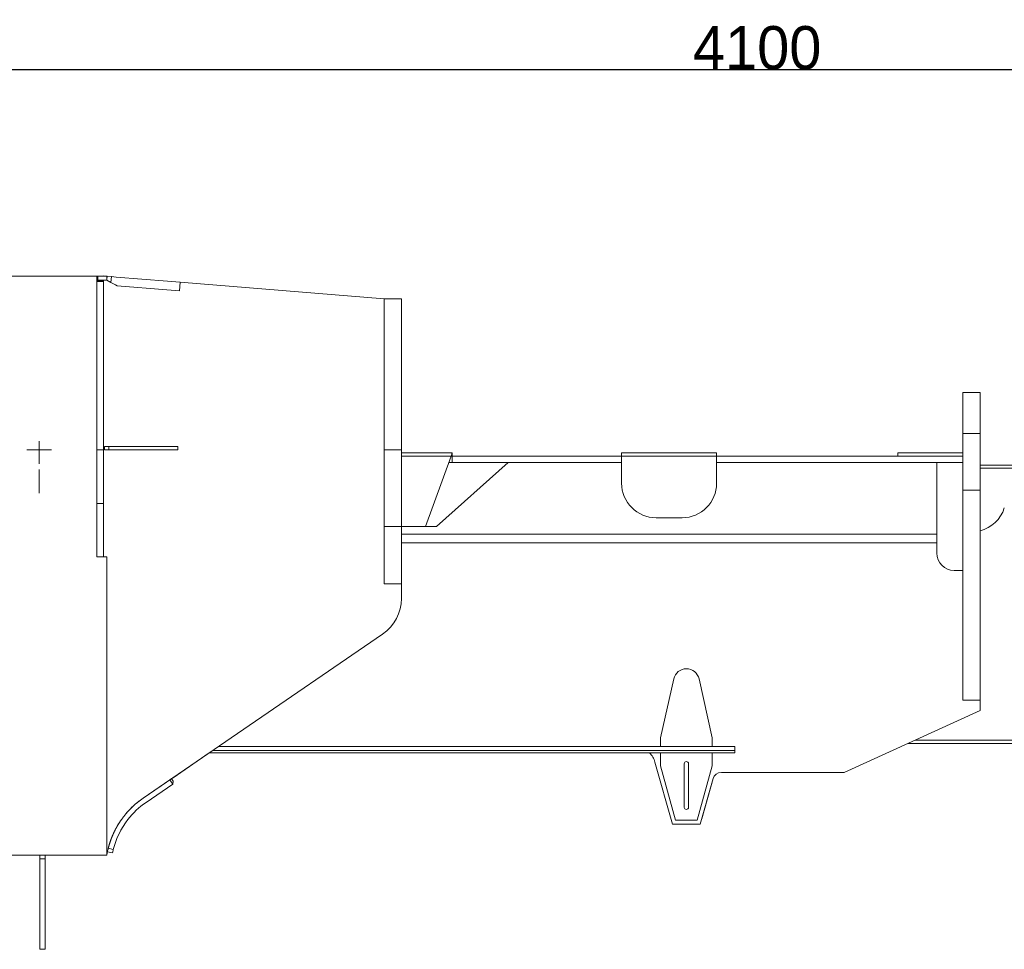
# Model space of a CAD drawing. Extents: x 0 to 59450, y 0 to 42050.
# Tile 27 of 256: x 15819 to 18099, y 2697 to 4851. Entities that reach past the tile are written whole.
import ezdxf

# ---------------------------------------------------------------- set-up
doc = ezdxf.new("R2010")
doc.units = 0
doc.header["$LTSCALE"] = 20
doc.header["$MEASUREMENT"] = 0
doc.layers.get('0').update_dxf_attribs({"linetype": 'CONTINUOUS'})
doc.layers.get('Defpoints').update_dxf_attribs({"linetype": 'CONTINUOUS'})
doc.dimstyles.new('DXF001', dxfattribs={"dimtxt": 3.1, "dimasz": 2, "dimexe": 2, "dimexo": 0.8, "dimgap": 0.09, "dimtad": 1, "dimdsep": 46, "dimtxsty": 'STANDARD', "dimcen": 0.09, "dimazin": 2, "dimtfac": 0.645161, "dimtdec": 4, "dimtmove": 0, "dimatfit": 3, "dimfxl": 1, "dimtvp": 0.66129, "dimtolj": 1, "dimtzin": 0, "dimarcsym": 0})

# ---------------------------------------------------------------- blocks, each defined once
blk = doc.blocks.new('_OPEN')
at = {"color": 0, "linetype": 'ByBlock', "lineweight": -2}
for p, q in [((-1, 0.166667), (0, 0)), ((0, 0), (-1, -0.166667)), ((0, 0), (-1, 0))]:
    blk.add_line(p, q, dxfattribs=at)
blk = doc.blocks.new('*D53')
at = {"color": 0, "linetype": 'Continuous', "lineweight": -2}
for p, q in [((15302.9, 4305.9), (15302.9, 4737.2)), ((15304.9, 4735.2), (19400.9, 4735.2)), ((19402.9, 3832.2), (19402.9, 4737.2))]:
    blk.add_line(p, q, dxfattribs=at)
at = {"layer": 'Defpoints', "color": 0, "linetype": 'Continuous'}
for p in [(19402.9, 4735.2), (15302.9, 4305.1), (19402.9, 3831.4)]:
    blk.add_point(p, dxfattribs=at)
at = {"color": 0, "linetype": 'Continuous', "lineweight": -2, "xscale": 2, "yscale": 2, "zscale": 2, "rotation": 180}
blk.add_blockref('_OPEN', (15302.9, 4735.2), dxfattribs=at)
at = {"color": 0, "linetype": 'Continuous', "lineweight": -2, "xscale": 2, "yscale": 2, "zscale": 2}
blk.add_blockref('_OPEN', (19402.9, 4735.2), dxfattribs=at)
at = {"color": 0, "linetype": 'Continuous', "lineweight": 13, "insert": (17526.8, 4785.3), "char_height": 100, "attachment_point": 5}
blk.add_mtext('\\A1;\\A1;4100', dxfattribs=at)

msp = doc.modelspace()

# ---------------------------------------------------------------- linework, layer by layer
at = {"color": 3, "linetype": 'Continuous', "lineweight": 13}
for p, q in [((15997.915, 4256.961), (14591.948, 4256.961)), ((14601.866, 4257.036), (15999.915, 4257.036)), ((15997.866, 4243.961), (15997.866, 4246.961)), ((15997.866, 4246.961), (16012.866, 4246.961)), ((15997.866, 3730.279), (15997.866, 4243.961)), ((16012.866, 4243.961), (15997.866, 4243.961)), ((15997.915, 3606.036), (15997.915, 4256.961)), ((15999.915, 4247.036), (15997.915, 4247.036)), ((15999.915, 4257.036), (16020.866, 4257.036)), ((15999.915, 4247.036), (15999.915, 4257.036)), ((16020.866, 4247.036), (15999.915, 4247.036)), ((16012.682, 4257.051), (16012.681, 4257.036)), ((16012.682, 4257.051), (16012.866, 4257.036)), ((16012.866, 4246.961), (16012.866, 4243.961)), ((16012.866, 4243.961), (16012.866, 3730.279)), ((16020.866, 4257.036), (16020.866, 4247.036)), ((16020.866, 4249.036), (16021.461, 4256.335)), ((16020.866, 4247.291), (16030.339, 4242.166)), ((16021.461, 4256.335), (16031.428, 4255.522)), ((16030.339, 4242.166), (16031.428, 4255.522)), ((16030.339, 4242.166), (16040.715, 4236.553)), ((16031.428, 4255.522), (16042.191, 4254.644)), ((16042.191, 4254.644), (16161.33, 4244.93)), ((16190.899, 4242.519), (16161.33, 4244.93)), ((16189.274, 4222.585), (16190.899, 4242.519)), ((16662.866, 4204.036), (16190.899, 4242.519)), ((16040.715, 4236.553), (16044.753, 4234.369)), ((16159.704, 4224.996), (16044.753, 4234.369)), ((16159.704, 4224.996), (16189.274, 4222.585)), ((16662.866, 4201.512), (16662.866, 4204.036)), ((16662.866, 4204.036), (16702.866, 4204.036)), ((16662.866, 4198.007), (16662.866, 4201.511)), ((16662.866, 3913.601), (16662.866, 4198.007)), ((16702.866, 4204.036), (16702.866, 4198.007)), ((16702.866, 4198.007), (16702.866, 3913.601)), ((18002.866, 3950.434), (18002.866, 3986.999)), ((18002.866, 3986.999), (18042.866, 3986.999)), ((18042.866, 3986.999), (18042.866, 3950.434)), ((18002.866, 3950.434), (18002.866, 3891.999)), ((18042.866, 3891.999), (18042.866, 3950.434)), ((16662.866, 3783.142), (16662.866, 3913.601)), ((16702.866, 3913.601), (16702.866, 3783.142)), ((18002.866, 3760.999), (18002.866, 3891.999)), ((18002.866, 3891.999), (18042.866, 3891.999)), ((18042.866, 3891.999), (18042.866, 3760.999)), ((15892.433, 3854.028), (15835.433, 3854.028)), ((15863.933, 3822.038), (15863.933, 3874.039)), ((16012.866, 3854.036), (15997.915, 3854.036)), ((16015.366, 3862.036), (16025.366, 3862.036)), ((16015.366, 3854.036), (16015.366, 3862.036)), ((16025.366, 3854.036), (16015.366, 3854.036)), ((16025.366, 3862.036), (16036.164, 3862.036)), ((16025.366, 3854.036), (16025.366, 3862.036)), ((16036.164, 3854.036), (16025.366, 3854.036)), ((16036.164, 3862.036), (16155.699, 3862.036)), ((16155.699, 3854.036), (16036.164, 3854.036)), ((16185.366, 3862.036), (16155.699, 3862.036)), ((16155.699, 3854.036), (16185.366, 3854.036)), ((16185.366, 3854.036), (16185.366, 3862.036)), ((16702.866, 3854.036), (16662.866, 3854.036)), ((16702.866, 3846.978), (16820.866, 3846.978)), ((16818.318, 3839.978), (16702.866, 3839.978)), ((16758.991, 3676.978), (16818.318, 3839.978)), ((16820.866, 3846.978), (16818.318, 3839.978)), ((16818.318, 3839.978), (16820.866, 3839.978)), ((16820.866, 3839.999), (16820.866, 3846.978)), ((16820.866, 3839.999), (17212.866, 3839.999)), ((16820.866, 3824.999), (16820.866, 3839.999)), ((17212.866, 3846.978), (17432.866, 3846.978)), ((17212.866, 3839.999), (17212.866, 3846.978)), ((17212.866, 3824.999), (17212.866, 3839.999)), ((17432.866, 3839.978), (17212.866, 3839.978)), ((17432.88, 3846.994), (17212.88, 3846.994)), ((17212.88, 3846.994), (17212.88, 3846.978)), ((17432.866, 3846.978), (17432.866, 3839.999)), ((17432.866, 3839.999), (18002.866, 3839.999)), ((17432.866, 3824.999), (17432.866, 3839.999)), ((17432.88, 3839.994), (17432.88, 3846.994)), ((17852.866, 3846.999), (18002.866, 3846.999)), ((17852.866, 3839.999), (17852.866, 3846.999)), ((15863.933, 3809.038), (15863.933, 3754.038)), ((16949.855, 3824.978), (16783.991, 3676.978)), ((16949.855, 3824.978), (16812.855, 3824.978)), ((16820.866, 3824.999), (16812.866, 3824.999)), ((17212.866, 3824.999), (16820.866, 3824.999)), ((17212.866, 3824.999), (17212.866, 3776.978)), ((18002.866, 3824.999), (17432.866, 3824.999)), ((17432.866, 3824.999), (17432.866, 3776.978)), ((17942.866, 3824.999), (17942.866, 3658.996)), ((18042.866, 3818.978), (18130.866, 3818.978)), ((18128.626, 3811.978), (18042.866, 3811.978)), ((16662.866, 3570.105), (16662.866, 3783.142)), ((16702.866, 3783.142), (16702.866, 3570.105)), ((18002.866, 3273.999), (18002.866, 3760.999)), ((18002.866, 3760.999), (18042.866, 3760.999)), ((18042.866, 3760.999), (18042.866, 3273.999)), ((15997.866, 3730.279), (16012.866, 3730.279)), ((16012.866, 3730.279), (16012.866, 3606.036)), ((17292.866, 3696.978), (17352.866, 3696.978)), ((16758.991, 3676.978), (16662.866, 3676.978)), ((16758.991, 3676.978), (16783.991, 3676.978)), ((16702.866, 3658.996), (17942.866, 3658.996)), ((17942.866, 3638.996), (17942.866, 3658.996)), ((16702.866, 3638.996), (17942.866, 3638.996)), ((17942.866, 3638.996), (17942.866, 3614.999)), ((16020.866, 3606.036), (15997.915, 3606.036)), ((16020.866, 2914.961), (16020.866, 3606.036)), ((16662.866, 3546.474), (16662.866, 3570.105)), ((16702.866, 3570.105), (16702.866, 3546.474)), ((17982.866, 3574.999), (18002.866, 3574.999)), ((16662.866, 3544.036), (16662.866, 3546.474)), ((16702.866, 3544.036), (16662.866, 3544.036)), ((16702.866, 3546.474), (16702.866, 3544.036)), ((16702.866, 3510.065), (16702.866, 3544.036)), ((16323.304, 3197.082), (16659.424, 3427.595)), ((17302.866, 3186.999), (17333.598, 3323.585)), ((17392.134, 3323.585), (17422.866, 3186.999)), ((18002.866, 3273.999), (18042.866, 3273.999)), ((18042.866, 3249.999), (18042.866, 3273.999)), ((17728.049, 3106.999), (18042.866, 3249.999)), ((16105.084, 3047.425), (16323.304, 3197.082)), ((17302.866, 3166.999), (17302.866, 3186.999)), ((17422.866, 3166.999), (17422.866, 3186.999)), ((19245.866, 3173.999), (17875.551, 3173.999)), ((17893.162, 3181.999), (19245.866, 3181.999)), ((16258.227, 3151.999), (16174.856, 3094.7)), ((17474.866, 3151.999), (16257.567, 3151.999)), ((16266.316, 3157.999), (17474.866, 3157.999)), ((16279.44, 3166.999), (17474.866, 3166.999)), ((17302.866, 3121.999), (17302.866, 3151.999)), ((17422.866, 3151.999), (17422.866, 3121.999)), ((17474.866, 3166.999), (17474.866, 3157.999)), ((17474.866, 3157.999), (17474.866, 3151.999)), ((17330.866, 2986.999), (17290.171, 3130.629)), ((17357.866, 3126.999), (17357.866, 3025.999)), ((17367.866, 3025.999), (17367.866, 3126.999)), ((17337.866, 2995.999), (17302.866, 3121.999)), ((17422.866, 3121.999), (17387.866, 2995.999)), ((17443.866, 3106.999), (17728.049, 3106.999)), ((16166.668, 3089.627), (16104.859, 3047.147)), ((16173.465, 3079.738), (16111.656, 3037.258)), ((16170.789, 3092.46), (16166.668, 3089.627)), ((16173.465, 3079.738), (16166.668, 3089.627)), ((16170.789, 3092.46), (16174.754, 3086.691)), ((16173.465, 3079.738), (16174.754, 3086.691)), ((16174.856, 3094.7), (16174.587, 3095.091)), ((17394.866, 2986.999), (17424.618, 3092.431)), ((17398.36, 2999.329), (17424.744, 3092.451)), ((17330.866, 2986.999), (17394.866, 2986.999)), ((17387.866, 2995.999), (17337.866, 2995.999)), ((16047.316, 2985.579), (16047.363, 2985.713)), ((16034.046, 2920.446), (16022.295, 2922.879)), ((16024.168, 2931.053), (16024.172, 2931.071)), ((16035.806, 2928.13), (16024.168, 2931.054)), ((16024.183, 2931.115), (16024.201, 2931.186)), ((16024.201, 2931.186), (16024.225, 2931.284)), ((16024.225, 2931.284), (16024.257, 2931.408)), ((16024.257, 2931.408), (16024.294, 2931.557)), ((14584.866, 2914.961), (16020.866, 2914.961)), ((15865.866, 2907.036), (15865.866, 2914.961)), ((15865.866, 2697.035), (15865.866, 2907.036)), ((15877.866, 2907.036), (15865.866, 2907.036)), ((15877.866, 2914.961), (15877.866, 2907.036)), ((15877.866, 2907.036), (15877.866, 2697.035)), ((15877.866, 2697.035), (15865.866, 2697.035))]:
    msp.add_line(p, q, dxfattribs=at)
for centre, radius, start, end in [((17292.866, 3776.978), 80, 180, 270), ((17352.866, 3776.978), 80, 270, 360), ((18022.866, 3743.978), 80, 284.47751, 342.25334), ((17982.866, 3614.999), 40, 180, 270), ((16602.866, 3510.065), 100, 304.44258, 360), ((17362.866, 3316.999), 30, 12.680383, 167.31962), ((17242.065, 3116.999), 50, 15.819194, 45.189307), ((17362.866, 3126.999), 5, 0, 180), ((17443.866, 3086.999), 20, 90, 164.24149), ((17443.987, 3086.999), 20, 90, 164.18081), ((16218.14, 2882.322), 200, 124.5, 142.17063), ((16218.2, 2882.486), 200, 128.05981, 140.09218), ((16218.14, 2882.322), 188, 124.5, 142.17063), ((16218.2, 2882.486), 200, 124.44258, 124.77327), ((17362.866, 3025.999), 5, 180, 360), ((16218.14, 2882.322), 188, 142.17063, 165.89756), ((16218.2, 2882.486), 200, 145.45488, 149.07058), ((16222.824, 2879.471), 205.483, 148.433719, 148.815036), ((16223.458, 2879.021), 206.26, 148.031981, 148.419348), ((16060.936, 2980.68), 14.479, 154.995062, 155.592492), ((16061.446, 2980.449), 15.038, 154.443043, 155.022336), ((16061.993, 2980.183), 15.647, 153.867034, 154.427992), ((16062.537, 2979.928), 16.248, 153.360699, 153.904593), ((16063.127, 2979.631), 16.908, 152.831961, 153.358405), ((16063.712, 2979.348), 17.557, 152.370289, 152.88058), ((16064.344, 2979.008), 18.275, 151.852247, 152.346024), ((16064.971, 2978.696), 18.975, 151.433048, 151.91157), ((16065.652, 2978.308), 19.759, 150.928361, 151.39124), ((16066.323, 2977.95), 20.52, 150.516736, 150.965193), ((16067.056, 2977.549), 21.355, 150.11394, 150.547561), ((16222.202, 2879.761), 204.802, 147.623577, 148.021516), ((16067.777, 2977.129), 22.19, 149.68162, 150.101638), ((16068.563, 2976.674), 23.098, 149.285302, 149.691315), ((16069.343, 2976.225), 23.997, 148.921479, 149.314548), ((16070.2, 2975.702), 25.002, 148.530846, 148.910432), ((16071.026, 2975.219), 25.958, 148.20463, 148.572252), ((16071.914, 2974.655), 27.011, 147.824124, 148.179606), ((16072.858, 2974.085), 28.113, 147.521865, 147.865074), ((16073.972, 2973.359), 29.442, 147.166294, 147.495811), ((16074.79, 2972.866), 30.397, 146.899701, 147.220691), ((16217.337, 2882.757), 199.089, 147.18417, 147.602019), ((16075.47, 2972.394), 31.224, 146.539696, 146.854512), ((16077.088, 2971.374), 33.136, 146.31531, 146.612014), ((16079.829, 2969.524), 36.443, 146.015736, 146.285289), ((16078.897, 2970.157), 35.317, 145.737662, 146.02168), ((16076.393, 2971.847), 32.296, 145.395057, 145.714674), ((16083.237, 2967.234), 40.549, 145.283093, 145.52274), ((16126.925, 2937.016), 93.669, 145.214693, 145.308727), ((16080.026, 2969.382), 36.687, 144.633021, 144.943963), ((16223.646, 2878.808), 206.532, 146.804099, 147.212035), ((16079.228, 2969.977), 35.692, 144.174632, 144.67018), ((16129.939, 2933.813), 97.976, 144.148288, 144.385404), ((16237.162, 2869.886), 222.726, 146.40479, 146.7872), ((16218.832, 2881.739), 200.9, 145.889131, 146.327906), ((16191.23, 2900.333), 167.619, 145.312196, 145.860526), ((16232.124, 2873.092), 216.749, 145.141139, 145.543177), ((16705.919, 2543.498), 793.909, 145.066106, 145.166237), ((16194.282, 2898.619), 171.119, 143.833341, 144.44779), ((16179.545, 2909.546), 152.774, 142.79445, 143.880188), ((16402.253, 2744.646), 429.878, 142.727254, 143.238092), ((16221.399, 2880.839), 203.58, 155.747546, 156.013462), ((16221.752, 2880.699), 203.96, 155.484289, 155.752473), ((16221.27, 2880.897), 203.439, 155.206878, 155.478599), ((16221.588, 2880.739), 203.794, 154.930019, 155.203991), ((16221.12, 2880.908), 203.298, 154.63989, 154.917345), ((16221.369, 2880.815), 203.562, 154.366539, 154.646298), ((16220.818, 2881.025), 202.975, 154.069324, 154.35267), ((16221.121, 2880.888), 203.308, 153.786463, 154.071949), ((16220.77, 2881.009), 202.94, 153.484553, 153.773249), ((16220.753, 2881.049), 202.906, 153.201106, 153.49249), ((16219.817, 2881.451), 201.889, 152.887443, 153.183106), ((16220.556, 2881.1), 202.707, 152.597731, 152.894436), ((16221.134, 2880.756), 203.378, 152.288555, 152.586706), ((16220.537, 2881.071), 202.703, 151.984453, 152.288785), ((16222.684, 2879.883), 205.158, 151.664198, 151.973243), ((16226.285, 2877.913), 209.261, 151.34614, 151.657394), ((16223.385, 2879.433), 205.988, 151.005572, 151.330361), ((16223.521, 2879.341), 206.152, 150.668872, 151.001539), ((16222.487, 2879.85), 205.001, 150.308364, 150.651311), ((16223.275, 2879.38), 205.918, 149.954223, 150.303559), ((16222.331, 2879.863), 204.859, 149.57958, 149.938879), ((16222.819, 2879.566), 205.43, 149.211099, 149.577146), ((16221.53, 2880.257), 203.969, 148.815799, 149.192501), ((16058.034, 2981.877), 11.339, 159.505338, 160.229066), ((16058.202, 2981.813), 11.519, 158.782988, 159.501032), ((16058.528, 2981.685), 11.869, 158.069827, 158.772055), ((16059.033, 2981.494), 12.409, 157.449343, 158.12597), ((16059.498, 2981.302), 12.912, 156.795818, 157.451042), ((16059.954, 2981.114), 13.405, 156.189667, 156.825487), ((16060.42, 2980.912), 13.913, 155.586105, 156.20318), ((16214.413, 2883.505), 196.089, 162.830429, 162.998406), ((16212.832, 2884.013), 194.429, 162.663901, 162.835918), ((16214.46, 2883.483), 196.141, 162.48412, 162.657716), ((16218.656, 2882.166), 200.539, 162.312978, 162.486175), ((16224.011, 2880.464), 206.158, 162.142045, 162.314411), ((16227.004, 2879.481), 209.308, 161.963795, 162.137181), ((16223.212, 2880.668), 205.335, 161.770748, 161.951171), ((16222.638, 2880.858), 204.73, 161.586614, 161.771085), ((16221.943, 2881.053), 204.009, 161.387908, 161.576705), ((16222.567, 2880.843), 204.667, 161.196378, 161.388047), ((16221.408, 2881.216), 203.45, 160.994289, 161.190704), ((16221.871, 2881.045), 203.944, 160.791803, 160.991163), ((16221.092, 2881.26), 203.137, 160.573058, 160.776762), ((16221.686, 2881.085), 203.755, 160.375792, 160.582219), ((16220.984, 2881.27), 203.033, 160.147913, 160.358562), ((16221.596, 2881.076), 203.674, 159.941636, 160.15491), ((16220.993, 2881.248), 203.048, 159.711585, 159.928925), ((16221.616, 2881.035), 203.706, 159.49616, 159.716025), ((16221.075, 2881.183), 203.149, 159.258021, 159.481838), ((16221.685, 2880.959), 203.798, 159.03361, 159.259881), ((16221.185, 2881.138), 203.267, 158.800315, 159.03044), ((16221.771, 2880.884), 203.905, 158.560636, 158.793156), ((16221.301, 2881.05), 203.407, 158.319393, 158.555688), ((16221.854, 2880.818), 204.006, 158.077764, 158.316412), ((16221.399, 2880.975), 203.526, 157.828508, 158.070865), ((16221.914, 2880.769), 204.081, 157.584744, 157.829421), ((16221.464, 2880.919), 203.607, 157.327387, 157.57572), ((16221.942, 2880.716), 204.127, 157.075892, 157.326521), ((16221.491, 2880.865), 203.654, 156.810655, 157.064897), ((16221.928, 2880.712), 204.115, 156.562915, 156.819437), ((16221.468, 2880.838), 203.643, 156.283903, 156.544004), ((16221.866, 2880.69), 204.067, 156.028471, 156.29084), ((16218.2, 2882.486), 200, 168.34975, 170.63373), ((16218.14, 2882.322), 200, 165.8974, 168.3), ((16005.127, 2935.868), 19.641, 345.86091, 345.992879), ((16172.073, 2894.146), 152.441, 165.726601, 165.793833), ((16181.948, 2891.663), 162.623, 165.664955, 165.736422), ((16185.679, 2890.622), 166.496, 165.557595, 165.635759), ((16196.443, 2887.893), 177.6, 165.490568, 165.571137), ((16200.957, 2886.653), 182.281, 165.383141, 165.468833), ((16210.438, 2884.23), 192.066, 165.309867, 165.397526), ((16214.17, 2883.19), 195.94, 165.200162, 165.292365), ((16221.932, 2881.198), 203.954, 165.121918, 165.216083), ((16224.497, 2880.459), 206.622, 165.008108, 165.106616), ((16230.507, 2878.8), 212.856, 164.894463, 164.995087), ((16231.815, 2878.506), 214.196, 164.804845, 164.909805), ((16236.152, 2877.236), 218.715, 164.674174, 164.781485), ((16236.262, 2877.214), 218.826, 164.564441, 164.676197), ((16239.044, 2876.467), 221.707, 164.455413, 164.569808), ((16238.04, 2876.706), 220.676, 164.326396, 164.445432), ((16239.416, 2876.3), 222.11, 164.199273, 164.32128), ((16237.397, 2876.834), 220.022, 164.063169, 164.190083), ((16237.519, 2876.788), 220.152, 163.930036, 164.060297), ((16234.624, 2877.632), 217.136, 163.797109, 163.932603), ((16233.615, 2877.876), 216.099, 163.645159, 163.784431), ((16229.857, 2878.944), 212.193, 163.491303, 163.636261), ((16227.995, 2879.505), 210.248, 163.344483, 163.493647), ((16223.989, 2880.647), 206.083, 163.174324, 163.329368), ((16220.771, 2881.632), 202.718, 163.017548, 163.177657), ((16218.14, 2882.322), 188, 165.8974, 168.3)]:
    msp.add_arc(centre, radius, start, end, dxfattribs=at)

# ---------------------------------------------------------------- dimensions: what is measured, and where the dimension line sits
at = {"color": 7, "linetype": 'Continuous', "lineweight": 13}
dim = msp.add_linear_dim(base=(19402.866, 4735.2), p1=(15302.866, 4305.082), p2=(19402.866, 3831.391), text='\\A1;4100', dimstyle='DXF001', override={"dimtxt": 100, "dimasz": 2, "dimblk1": 'OPEN', "dimblk2": 'OPEN', "dimsah": 1}, dxfattribs=at)
dim.commit()
dim.dimension.update_dxf_attribs({"geometry": '*D53', "text_midpoint": (17526.766, 4735.2), "dimtype": 160})

doc.saveas('drawing.dxf')
